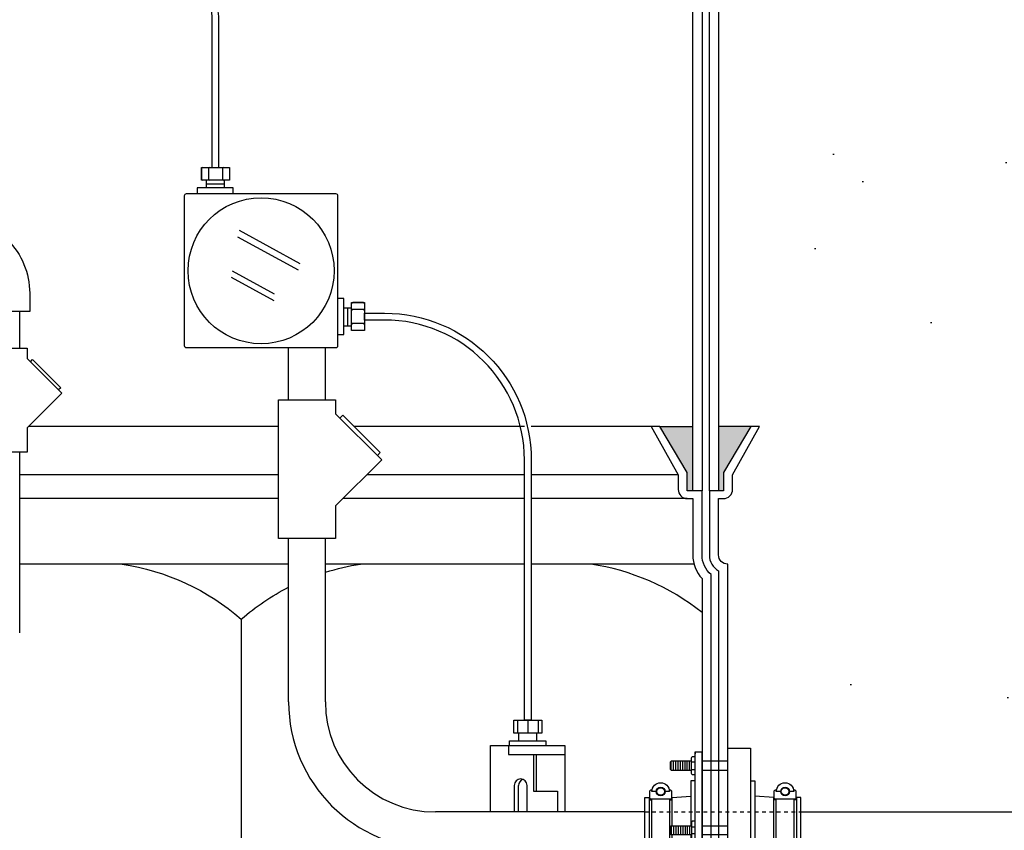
# Model space of a CAD drawing. Extents: x -285 to 5863, y 308 to 3178.
# Tile 236 of 256: x 1528 to 1554, y 935 to 957. Entities that reach past the tile are written whole.
import ezdxf

# ---------------------------------------------------------------- set-up
doc = ezdxf.new("R2010")
doc.units = 0
doc.header["$MEASUREMENT"] = 0
doc.header["$PDSIZE"] = 1
doc.linetypes.add('HIDDEN5', pattern=[0.05, 0.025, -0.025])
doc.layers.get('DEFPOINTS').update_dxf_attribs({"linetype": 'CONTINUOUS'})
for name, color, linetype in [('BOOT-CONDUIT', 1, 'CONTINUOUS'), ('CONDUIT', 2, 'CONTINUOUS'), ('DIM', 3, 'CONTINUOUS'), ('FRP-SUMP', 2, 'CONTINUOUS'), ('J-BOX', 2, 'CONTINUOUS'), ('PEAGRAVEL-HATCH', 3, 'CONTINUOUS'), ('PROBE', 2, 'CONTINUOUS')]:
    doc.layers.add(name, color=color, linetype=linetype)
doc.styles.add('SIMPLEX', font='simplex')
doc.dimstyles.new('DIM64', dxfattribs={"dimscale": 64, "dimtxt": 0.09375, "dimasz": 0.09375, "dimexe": 0.0625, "dimexo": 0.0625, "dimgap": 0.046875, "dimtad": 1, "dimdec": 4, "dimzin": 3, "dimdsep": 46, "dimlunit": 4, "dimtxsty": 'SIMPLEX', "dimcen": 0, "dimclrd": 256, "dimclre": 256, "dimclrt": 256, "dimadec": 0, "dimazin": 0, "dimtfac": 1, "dimtdec": 4, "dimtmove": 0, "dimatfit": 3, "dimfxl": 1, "dimfrac": 2, "dimtolj": 1, "dimtzin": 0, "dimarcsym": 0})

# ---------------------------------------------------------------- blocks, each defined once
blk = doc.blocks.new('*D13')
at = {"layer": 'DEFPOINTS', "color": 0, "transparency": 16777216}
for p in [(1368.547, 978.296), (2031.773, 978.015), (1368.547, 700.523)]:
    blk.add_point(p, dxfattribs=at)
at = {"layer": 'DIM', "lineweight": -2, "transparency": 16777216}
for p, q in [((1368.547, 974.296), (1368.547, 696.523)), ((2031.773, 974.015), (2031.773, 696.523)), ((2025.773, 700.523), (1374.547, 700.523))]:
    blk.add_line(p, q, dxfattribs=at)
at = {"layer": 'DIM', "transparency": 16777216}
for points in [[(1374.547, 701.523), (1374.547, 699.523), (1368.547, 700.523)], [(2025.773, 701.523), (2025.773, 699.523), (2031.773, 700.523)]]:
    blk.add_solid(points, dxfattribs=at)
at = {"layer": 'DIM', "transparency": 16777216, "insert": (1700.16, 708.095), "char_height": 6, "attachment_point": 5, "style": 'SIMPLEX'}
blk.add_mtext('\\A1;55\'-3 1/4" (F.V. TANK SLAB)', dxfattribs=at)
blk = doc.blocks.new('A$C46192D44')
at = {"layer": 'BOOT-CONDUIT', "color": 7}
for p, q in [((-3.534, 1.638), (-3.534, 1.885)), ((-3.471, 1.638), (-3.471, 1.885)), ((-3.409, 1.638), (-3.409, 1.885)), ((-3.346, 1.638), (-3.346, 1.885)), ((-3.284, 1.638), (-3.284, 1.885)), ((-3.221, 1.638), (-3.221, 1.885)), ((-3.159, 1.638), (-3.159, 1.885)), ((-3.096, 1.638), (-3.096, 1.885)), ((-3.034, 1.638), (-3.034, 1.885)), ((-1.996, 1.885), (-2.696, 1.885)), ((-2.879, 1.861), (-2.985, 1.861)), ((-2.985, 1.662), (-2.879, 1.662)), ((-2.696, 1.638), (-1.996, 1.638)), ((-3.534, 0.124), (-3.534, -0.124)), ((-3.471, 0.124), (-3.471, -0.124)), ((-3.409, 0.124), (-3.409, -0.124)), ((-3.346, 0.124), (-3.346, -0.124)), ((-3.284, 0.124), (-3.284, -0.124)), ((-3.221, 0.124), (-3.221, -0.124)), ((-3.159, 0.124), (-3.159, -0.124)), ((-3.096, 0.124), (-3.096, -0.124)), ((-3.034, 0.124), (-3.034, -0.124)), ((-2.985, 0.099), (-2.879, 0.099)), ((-2.696, 0.124), (-1.996, 0.124)), ((-2.879, -0.099), (-2.985, -0.099)), ((-1.996, -0.124), (-2.696, -0.124)), ((-3.534, -1.638), (-3.534, -1.885)), ((-3.471, -1.638), (-3.471, -1.885)), ((-3.409, -1.638), (-3.409, -1.885)), ((-3.346, -1.638), (-3.346, -1.885)), ((-3.284, -1.638), (-3.284, -1.885)), ((-3.221, -1.638), (-3.221, -1.885)), ((-3.159, -1.638), (-3.159, -1.885)), ((-3.096, -1.638), (-3.096, -1.885)), ((-3.034, -1.638), (-3.034, -1.885)), ((-2.985, -1.662), (-2.879, -1.662)), ((-2.879, -1.861), (-2.985, -1.861)), ((-2.696, -1.638), (-1.996, -1.638)), ((-1.996, -1.885), (-2.696, -1.885))]:
    blk.add_line(p, q, dxfattribs=at)
at = {"layer": 'BOOT-CONDUIT', "linetype": 'Continuous'}
for p, q in [((-4.132, 0.835), (-4.07, 0.835)), ((-3.575, 0.835), (-3.513, 0.835)), ((-0.681, 0.835), (-0.743, 0.835)), ((-0.124, 0.835), (-0.186, 0.835)), ((-4.07, -0.835), (-4.132, -0.835)), ((-3.513, -0.835), (-3.575, -0.835)), ((-0.743, -0.835), (-0.681, -0.835)), ((-0.186, -0.835), (-0.124, -0.835))]:
    blk.add_line(p, q, dxfattribs=at)
for points in [[(-1.996, -2.243), (-1.996, 2.243), (-1.377, 2.243), (-1.377, -2.243)], [(-4.132, -0.897), (-4.255, -0.897), (-4.255, 0.897), (-4.132, 0.897), (-4.132, 0.835), (-4.132, -0.835)], [(0, -0.897), (0, 0.897), (-0.124, 0.897), (-0.124, 0.835), (-0.124, -0.835), (-0.124, -0.897)]]:
    blk.add_lwpolyline(points, close=True, dxfattribs=at)
at = {"layer": 'BOOT-CONDUIT', "color": 7}
for points in [[(-2.985, 1.885), (-3.534, 1.885), (-3.565, 1.854), (-3.565, 1.669), (-3.562, 1.666), (-3.534, 1.638), (-2.985, 1.638)], [(-2.879, 1.514), (-2.965, 1.514), (-2.985, 1.547), (-2.985, 1.976), (-2.965, 2.009), (-2.879, 2.009)], [(-4.07, 0.851), (-4.07, -0.851), (-3.575, -0.851), (-3.575, 0.851)], [(-0.681, 0.851), (-0.681, -0.851), (-0.186, -0.851), (-0.186, 0.851)], [(-2.985, -0.124), (-3.534, -0.124), (-3.565, -0.093), (-3.565, 0.093), (-3.562, 0.096), (-3.534, 0.124), (-2.985, 0.124)], [(-2.879, 0.247), (-2.965, 0.247), (-2.985, 0.214), (-2.985, -0.214), (-2.965, -0.247), (-2.879, -0.247)], [(-2.879, -1.514), (-2.965, -1.514), (-2.985, -1.547), (-2.985, -1.976), (-2.965, -2.009), (-2.879, -2.009)], [(-2.985, -1.885), (-3.534, -1.885), (-3.565, -1.854), (-3.565, -1.669), (-3.562, -1.666), (-3.534, -1.638), (-2.985, -1.638)]]:
    blk.add_lwpolyline(points, dxfattribs=at)
at = {"layer": 'BOOT-CONDUIT'}
blk.add_lwpolyline([(-2.879, 2.139), (-2.696, 2.139), (-2.696, -2.138), (-2.879, -2.138), (-2.879, 2.139), (-2.879, 2.083)], dxfattribs=at)
at = {"layer": 'BOOT-CONDUIT', "linetype": 'Continuous'}
for points in [[(-2.879, 1.346), (-3.002, 1.346), (-3.002, 0.124)], [(-1.377, 1.346), (-1.253, 1.346), (-1.253, -1.346), (-1.377, -1.346)], [(-3.513, 0.124), (-3.513, 0.835), (-3.513, 0.897), (-3.002, 0.933)], [(-1.253, -0.933), (-0.743, -0.897), (-0.743, 0.835), (-0.743, 0.897), (-1.253, 0.933)], [(-3.002, -0.933), (-3.513, -0.897), (-3.513, -0.124)], [(-3.002, -0.124), (-3.002, -1.346), (-2.879, -1.346)]]:
    blk.add_lwpolyline(points, dxfattribs=at)
at = {"layer": 'BOOT-CONDUIT', "color": 7}
for points in [[(-3.59, 1.11, 0.351872), (-3.576, 1.099), (-3.557, 1.099, -0.414214), (-3.525, 1.067), (-3.525, 0.882, -0.414214), (-3.557, 0.851), (-4.088, 0.851, -0.414213), (-4.119, 0.883), (-4.119, 1.067, -0.414214), (-4.088, 1.099), (-4.069, 1.099, 0.351882), (-4.054, 1.11)], [(-3.941, 1.059), (-4.06, 1.059, -1), (-3.585, 1.059), (-3.704, 1.059)], [(-0.201, 1.11, 0.351872), (-0.187, 1.099), (-0.167, 1.099, -0.414214), (-0.136, 1.067), (-0.136, 0.882, -0.414214), (-0.168, 0.851), (-0.699, 0.851, -0.414213), (-0.73, 0.883), (-0.73, 1.067, -0.414214), (-0.698, 1.099), (-0.68, 1.099, 0.351882), (-0.665, 1.11)], [(-0.552, 1.059), (-0.671, 1.059, -1), (-0.196, 1.059), (-0.314, 1.059)]]:
    blk.add_lwpolyline(points, format="xyb", dxfattribs=at)
for centre in [(-3.822, 1.059), (-0.433, 1.059)]:
    blk.add_circle(centre, 0.119, dxfattribs=at)
at = {"layer": 'BOOT-CONDUIT', "color": 8}
for centre in [(-3.822, 1.059), (-0.433, 1.059)]:
    blk.add_circle(centre, 0.103, dxfattribs=at)

msp = doc.modelspace()

# ---------------------------------------------------------------- hatches: boundary and pattern name
at = {"layer": 'FRP-SUMP'}
for points in [[(1545.88607, 945.77096), (1544.98607, 945.77096), (1545.73607, 944.52096), (1545.73607, 944.02096), (1545.88607, 944.02096)], [(1547.46952, 945.77096), (1546.58607, 945.77096), (1546.58607, 944.02096), (1546.71952, 944.02096), (1546.71952, 944.52096)]]:
    msp.add_hatch(color=256, dxfattribs=at).paths.add_polyline_path(points)
at = {"layer": 'PEAGRAVEL-HATCH'}
h = msp.add_hatch(dxfattribs=at)
h.set_pattern_fill('AR-SAND', color=256, scale=7.5, style=0)
h.set_pattern_definition([(37.5, (1541.131, 931.786), (-0.4725, 14.451), [0, -11.4, 0, -12.75, 0, -12.1875]), (7.5, (1541.131, 931.786), (13.273, 21.166), [0, -6.15, 0, -10.275, 0, -3.9375]), (327.5, (1531.906, 931.786), (23.356, 0.0424), [0, -3.75, 0, -13.5, 0, -17.625]), (317.5, (1531.906, 931.786), (22.546, 6.583), [0, -1.875, 0, -8.85, 0, -10.125])])
edge = h.paths.add_edge_path()
edge.add_line((1558.50547, 964.50891), (1541.13125, 964.50891))
edge.add_line((1541.13125, 964.50891), (1541.13242, 961.19658))
edge.add_arc((1487.21536, 832.27575), 139.74129, 65.4201994, 67.3044212, ccw=False)
edge.add_arc((1544.88607, 957.71641), 1.7, 0, 74.436861, ccw=False)
edge.add_line((1546.58607, 957.71641), (1546.58607, 945.77096))
edge.add_line((1546.58607, 945.77096), (1547.46952, 945.77096))
edge.add_line((1547.46952, 945.77096), (1547.70605, 945.77096))
edge.add_line((1547.70605, 945.77096), (1546.96952, 944.45572))
edge.add_line((1546.96952, 944.45572), (1546.96952, 944.05737))
edge.add_arc((1546.71952, 944.05737), 0.25, -90, 0, ccw=False)
edge.add_line((1546.71952, 943.80737), (1546.58607, 943.80737))
edge.add_line((1546.58607, 943.80737), (1546.58607, 942.27096))
edge.add_arc((1546.83607, 942.27096), 0.25, 180, 270)
edge.add_line((1546.83607, 942.02096), (1546.83607, 939.0151))
edge.add_line((1546.83607, 939.0151), (1547.45482, 939.0151))
edge.add_line((1547.45482, 939.0151), (1547.45482, 938.11792))
edge.add_line((1547.45482, 938.11792), (1547.57857, 938.11792))
edge.add_line((1547.57857, 938.11792), (1547.57857, 937.70503))
edge.add_line((1547.57857, 937.70503), (1548.15108, 937.665))
edge.add_line((1548.15108, 937.665), (1548.15108, 937.14713))
edge.add_line((1548.15108, 937.14713), (1548.64608, 937.14713))
edge.add_line((1548.64608, 937.14713), (1548.64608, 937.60745))
edge.add_line((1548.64608, 937.60745), (1548.70796, 937.60745))
edge.add_line((1548.70796, 937.60745), (1548.70796, 937.66932))
edge.add_line((1548.70796, 937.66932), (1548.83171, 937.66932))
edge.add_line((1548.83171, 937.66932), (1548.83171, 937.14713))
edge.add_line((1548.83171, 937.14713), (1553.78465, 937.14713))
edge.add_ellipse((1553.78465, 936.95963), major_axis=(0, 0.1875), ratio=0.47920074, start_angle=180, end_angle=360, ccw=False)
edge.add_ellipse((1553.78465, 936.58463), major_axis=(0, -0.1875), ratio=0.47920074, start_angle=0, end_angle=180, ccw=False)
edge.add_line((1553.78465, 936.39713), (1548.83171, 936.39713))
edge.add_line((1548.83171, 936.39713), (1548.83171, 935.87495))
edge.add_line((1548.83171, 935.87495), (1548.64608, 935.87495))
edge.add_line((1548.64608, 935.87495), (1548.64608, 935.92098))
edge.add_line((1548.64608, 935.92098), (1548.08921, 935.92098))
edge.add_line((1548.08921, 935.92098), (1548.08921, 935.87495))
edge.add_line((1548.08921, 935.87495), (1547.57857, 935.83924))
edge.add_line((1547.57857, 935.83924), (1547.57857, 935.42635))
edge.add_line((1547.57857, 935.42635), (1547.45482, 935.42635))
edge.add_line((1547.45482, 935.42635), (1547.45482, 934.52917))
edge.add_line((1547.45482, 934.52917), (1546.83607, 934.52917))
edge.add_line((1546.83607, 934.52917), (1546.83607, 933.52917))
edge.add_line((1546.83607, 933.52917), (1547.45482, 933.52917))
edge.add_line((1547.45482, 933.52917), (1547.45482, 932.63198))
edge.add_line((1547.45482, 932.63198), (1547.57857, 932.63198))
edge.add_line((1547.57857, 932.63198), (1547.57857, 932.21909))
edge.add_line((1547.57857, 932.21909), (1548.15108, 932.17906))
edge.add_line((1548.15108, 932.17906), (1548.15108, 931.7862))
edge.add_line((1548.15108, 931.7862), (1548.64608, 931.7862))
edge.add_line((1548.64608, 931.7862), (1548.64608, 932.12151))
edge.add_line((1548.64608, 932.12151), (1548.70796, 932.12151))
edge.add_line((1548.70796, 932.12151), (1548.70796, 932.18339))
edge.add_line((1548.70796, 932.18339), (1548.83171, 932.18339))
edge.add_line((1548.83171, 932.18339), (1548.83171, 931.7862))
edge.add_line((1548.83171, 931.7862), (1555.50547, 931.7862))
edge.add_arc((1555.50547, 934.7862), 3, 270, 360)
edge.add_line((1558.50547, 934.7862), (1558.50547, 964.50891))
h.paths.add_polyline_path([(1548.63618, 937.83119), (1548.51738, 937.83119, -1), (1548.27978, 937.83119), (1548.16098, 937.83119, -1)], flags=16)
h.paths.add_polyline_path([(1548.50154, 937.83119, -1), (1548.29562, 937.83119, -1)], flags=0)
h.paths.add_polyline_path([(1548.63618, 932.34525), (1548.51738, 932.34525, -1), (1548.27978, 932.34525), (1548.16098, 932.34525, -1)], flags=16)
h.paths.add_polyline_path([(1548.50154, 932.34525, -1), (1548.29562, 932.34525, -1)], flags=0)

# ---------------------------------------------------------------- linework, layer by layer
at = {"layer": 'CONDUIT'}
for p, q in [((1527.5472, 947.90737), (1527.5472, 948.90737)), ((1534.87427, 946.49656), (1534.87427, 947.92347)), ((1535.87427, 946.49656), (1535.87427, 947.92347)), ((1527.5472, 940.1471), (1527.5472, 945.07395)), ((1534.87427, 938.26579), (1534.87427, 942.71867)), ((1535.87427, 938.26579), (1535.87427, 942.71867)), ((1544.57622, 935.26579), (1538.87427, 935.26579)), ((1548.83171, 935.26579), (1555.50547, 935.26579))]:
    msp.add_line(p, q, dxfattribs=at)
at = {"layer": 'CONDUIT', "color": 7, "linetype": 'HIDDEN5'}
msp.add_line((1544.57622, 935.26579), (1548.83171, 935.26579), dxfattribs=at)
at = {"layer": 'CONDUIT'}
msp.add_lwpolyline([(1527.81976, 948.90737), (1526.51976, 948.90737), (1526.51976, 949.40737, 0.19891163), (1526.3001, 949.9377), (1525.94654, 950.29125), (1526.86578, 951.21049), (1527.21933, 950.85693, -0.19891237), (1527.81976, 949.40866), (1527.81976, 948.90737)], format="xyb", dxfattribs=at)
for points in [[(1527.75311, 947.62631), (1528.69595, 946.68347), (1527.75311, 945.74064), (1527.75311, 945.07395), (1526.58641, 945.07395), (1526.58641, 947.90737), (1527.75311, 947.90737)], [(1536.15208, 946.12182), (1537.40919, 944.8647), (1536.15208, 943.60759), (1536.15208, 942.71867), (1534.59647, 942.71867), (1534.59647, 946.49656), (1536.15208, 946.49656)]]:
    msp.add_lwpolyline(points, close=True, dxfattribs=at)
for points in [[(1527.84151, 947.53792), (1527.90043, 947.59685), (1528.66649, 946.83079), (1528.60756, 946.77186)], [(1536.26993, 946.00397), (1536.3485, 946.08254), (1537.36991, 945.06113), (1537.29134, 944.98256)]]:
    msp.add_lwpolyline(points, dxfattribs=at)
for radius in [4, 3]:
    msp.add_arc((1538.87427, 938.26579), radius, 180, 270, dxfattribs=at)
at = {"layer": 'FRP-SUMP', "color": 7, "linetype": 'Continuous'}
for p, q in [((1534.59647, 945.77093), (1527.7834, 945.77093)), ((1541.29736, 945.77093), (1536.66011, 945.77093)), ((1544.74954, 945.77093), (1541.48486, 945.77093)), ((1534.59647, 944.45569), (1527.5472, 944.45569)), ((1541.29736, 944.45569), (1537.00018, 944.45569)), ((1545.48607, 944.45569), (1541.48486, 944.45569)), ((1534.59647, 943.80734), (1527.5472, 943.80734)), ((1541.29736, 943.80734), (1536.35183, 943.80734)), ((1545.73607, 943.80734), (1541.48486, 943.80734))]:
    msp.add_line(p, q, dxfattribs=at)
at = {"layer": 'FRP-SUMP'}
for p, q in [((1544.98607, 945.77096), (1545.88607, 945.77096)), ((1547.46952, 945.77096), (1546.58607, 945.77096))]:
    msp.add_line(p, q, dxfattribs=at)
at = {"layer": 'FRP-SUMP', "color": 7}
for p, q in [((1534.87427, 942.02093), (1527.5472, 942.02093)), ((1541.29736, 942.02093), (1535.87427, 942.02093)), ((1545.91955, 942.02093), (1541.48486, 942.02093)), ((1533.58455, 940.52093), (1533.58455, 929.94767))]:
    msp.add_line(p, q, dxfattribs=at)
at = {"layer": 'FRP-SUMP'}
for points in [[(1546.13607, 957.71641), (1546.13607, 944.02096), (1545.88607, 944.02096), (1545.88607, 957.71641, 0.29672907)], [(1546.58607, 957.71641), (1546.58607, 944.02096), (1546.33607, 944.02096), (1546.33607, 957.71641, 0.29672907)], [(1546.83607, 923.02328), (1546.83607, 942.02096), (1546.83607, 942.02096, -0.41421356), (1546.58607, 942.27096), (1546.58607, 943.80737), (1546.71952, 943.80737, 0.41421356), (1546.96952, 944.05737), (1546.96952, 944.45572), (1547.70605, 945.77096), (1547.46952, 945.77096), (1546.71952, 944.52096), (1546.71952, 944.02096), (1546.58607, 944.02096), (1546.33607, 944.02096), (1546.33607, 944.02096), (1546.33607, 944.02096), (1546.33607, 944.02096), (1546.33607, 944.02096), (1546.33607, 942.27096, 0.26794919), (1546.58607, 941.83794), (1546.58607, 923.20629, 0.26794919)]]:
    msp.add_lwpolyline(points, format="xyb", dxfattribs=at)
msp.add_lwpolyline([(1546.13607, 920.02328), (1546.13607, 922.77328, -0.22167085), (1546.38607, 923.30947), (1546.38607, 941.73477, -0.22167085), (1546.13607, 942.27096), (1546.13607, 944.02096), (1545.88607, 944.02096), (1545.73607, 944.02096), (1545.73607, 944.52096), (1544.98607, 945.77096), (1544.74954, 945.77096), (1545.48607, 944.45572), (1545.48607, 944.05737, 0.41421356), (1545.73607, 943.80737), (1545.88607, 943.80737), (1545.88607, 942.27096, 0.18776323), (1546.13607, 941.6287), (1546.13607, 923.41554, 0.18776323), (1545.88607, 922.77328), (1545.88607, 920.02328), (1546.13607, 920.02328)], format="xyb", close=True, dxfattribs=at)
at = {"layer": 'FRP-SUMP', "color": 7}
for points in [[(1530.33455, 942.02093, -0.14349823), (1533.58455, 940.52093, -0.06265937)], [(1535.87427, 941.80132, -0.03875218), (1536.83455, 942.02093)], [(1533.58455, 940.52093, -0.06139682), (1534.87427, 941.3935, -0.05790471)]]:
    msp.add_lwpolyline(points, format="xyb", dxfattribs=at)
msp.add_arc((1542.16878, 935.72543), 6.36447, 51.438905, 81.557052, dxfattribs=at)
at = {"layer": 'J-BOX', "color": 7}
for p, q in [((1535.14269, 950.02937), (1533.4903, 950.93473)), ((1535.18826, 950.21074), (1533.53587, 951.11609)), ((1534.48734, 949.38208), (1533.34798, 950.00634)), ((1534.47605, 949.20072), (1533.31814, 949.83513))]:
    msp.add_line(p, q, dxfattribs=at)
at = {"layer": 'J-BOX'}
msp.add_lwpolyline([(1536.21846, 947.97902), (1536.21846, 952.05666, 0.41421356), (1536.1629, 952.11221), (1532.08527, 952.11221, 0.41421356), (1532.02971, 952.05666), (1532.02971, 947.97902, 0.41421356), (1532.08527, 947.92347), (1536.1629, 947.92347, 0.41421356)], format="xyb", close=True, dxfattribs=at)
msp.add_circle((1534.12409, 950.01784), 1.98948, dxfattribs=at)
at = {"layer": 'PROBE'}
for p, q in [((1532.63957, 952.27386), (1532.63957, 952.48508)), ((1533.12842, 952.27386), (1533.12842, 952.48508)), ((1536.38011, 949.00703), (1536.59133, 949.00703)), ((1536.38011, 948.51819), (1536.59133, 948.51819)), ((1541.14669, 937.20694), (1541.14669, 937.41816)), ((1541.63554, 937.20694), (1541.63554, 937.41816)), ((1541.62118, 936.82814), (1541.62118, 935.8294))]:
    msp.add_line(p, q, dxfattribs=at)
at = {"layer": 'PROBE', "color": 7}
for p, q in [((1533.12842, 952.37947), (1532.63957, 952.37947)), ((1536.48572, 948.51819), (1536.48572, 949.00703)), ((1541.11123, 937.76834), (1541.11123, 937.41816)), ((1541.38975, 937.76834), (1541.38975, 937.41816)), ((1541.66828, 937.76834), (1541.66828, 937.41816)), ((1541.13903, 935.26579), (1541.13903, 935.9895))]:
    msp.add_line(p, q, dxfattribs=at)
at = {"layer": 'PROBE'}
for points in [[(1532.9727, 952.83527), (1532.9727, 956.94768, 0.40047434), (1530.73759, 959.04143), (1519.12597, 959.04143, 0.41421356), (1517.03222, 956.94768), (1517.03222, 955.60579), (1517.21972, 955.60579), (1517.21972, 956.94768, -0.41421356), (1519.12597, 958.85393), (1530.73759, 958.85393, -0.39914995), (1532.7852, 956.94768), (1532.7852, 952.83527)], [(1541.48486, 937.76834), (1541.29736, 937.76834), (1541.29736, 944.8614, 0.41421356), (1537.48486, 948.6739), (1536.94152, 948.6739), (1536.94152, 948.8614), (1537.48486, 948.8614, -0.41421356), (1541.48486, 944.8614)]]:
    msp.add_lwpolyline(points, format="xyb", close=True, dxfattribs=at)
at = {"layer": 'PROBE', "color": 7}
for points in [[(1532.52998, 952.83527, 0.41421356), (1532.49873, 952.80402), (1532.49873, 952.51633, 0.41421356), (1532.52998, 952.48508)], [(1532.65759, 952.83527, -0.41421356), (1532.68884, 952.80402), (1532.68884, 952.51633, -0.41421356), (1532.65759, 952.48508)], [(1532.72009, 952.83527, 0.41421356), (1532.68884, 952.80402), (1532.68884, 952.51633, 0.41421356), (1532.72009, 952.48508)], [(1533.03781, 952.83527, -0.41421356), (1533.06906, 952.80402), (1533.06906, 952.51633, -0.41421356), (1533.03781, 952.48508)], [(1533.10031, 952.83527, 0.41421356), (1533.06906, 952.80402), (1533.06906, 952.51633, 0.41421356), (1533.10031, 952.48508)], [(1533.22791, 952.83527, -0.41421356), (1533.25916, 952.80402), (1533.25916, 952.51633, -0.41421356), (1533.22791, 952.48508)], [(1536.94152, 949.11662, 0.41421356), (1536.91027, 949.14787), (1536.62258, 949.14787, 0.41421356), (1536.59133, 949.11662)], [(1536.94152, 948.98901, -0.41421356), (1536.91027, 948.95776), (1536.62258, 948.95776, -0.41421356), (1536.59133, 948.98901)], [(1536.94152, 948.92651, 0.41421356), (1536.91027, 948.95776), (1536.62258, 948.95776, 0.41421356), (1536.59133, 948.92651)], [(1536.94152, 948.6088, -0.41421356), (1536.91027, 948.57755), (1536.62258, 948.57755, -0.41421356), (1536.59133, 948.6088)], [(1536.94152, 948.5463, 0.41421356), (1536.91027, 948.57755), (1536.62258, 948.57755, 0.41421356), (1536.59133, 948.5463)], [(1536.94152, 948.41869, -0.41421356), (1536.91027, 948.38744), (1536.62258, 948.38744, -0.41421356), (1536.59133, 948.41869)], [(1541.37152, 935.26579), (1541.37152, 935.9895, 1), (1541.02132, 935.9895), (1541.02132, 935.26579)]]:
    msp.add_lwpolyline(points, format="xyb", dxfattribs=at)
at = {"layer": 'PROBE'}
for points in [[(1532.49873, 952.83527), (1533.25916, 952.83527), (1533.25916, 952.48508), (1532.49873, 952.48508)], [(1536.94152, 949.14787), (1536.94152, 948.38744), (1536.59133, 948.38744), (1536.59133, 949.14787)], [(1541.00954, 937.76834), (1541.76997, 937.76834), (1541.76997, 937.41816), (1541.00954, 937.41816)]]:
    msp.add_lwpolyline(points, close=True, dxfattribs=at)
for points in [[(1533.3657, 952.11636), (1533.3657, 952.27386), (1532.38211, 952.27386), (1532.38211, 952.11221)], [(1536.22261, 948.27586), (1536.38011, 948.27586), (1536.38011, 949.25945), (1536.21846, 949.25945)], [(1540.37531, 935.26579), (1540.37531, 937.07943), (1540.37531, 937.07943), (1542.39683, 937.07943), (1542.39683, 937.07943), (1542.39683, 935.26579)], [(1540.86797, 937.06623), (1540.86797, 936.82814), (1542.39683, 936.82814)], [(1540.89427, 937.07939), (1540.89427, 937.20694), (1541.87786, 937.20694), (1541.87786, 937.07939)], [(1541.54196, 936.82814), (1541.54196, 935.8294), (1542.20213, 935.8294), (1542.20213, 935.26579)]]:
    msp.add_lwpolyline(points, dxfattribs=at)
at = {"layer": 'PROBE', "linetype": 'Continuous'}
for centre, start, end in [((1532.52998, 952.51633), 180, 270), ((1536.62258, 949.11662), 90, 180)]:
    msp.add_arc(centre, 0.03125, start, end, dxfattribs=at)
at = {"layer": 'PROBE', "color": 7}
msp.add_arc((1541.31413, 935.9895), 0.1751, 109.641034, 180, dxfattribs=at)

# ---------------------------------------------------------------- block references
at = {"layer": 'BOOT-CONDUIT'}
msp.add_blockref('A$C46192D44', (1548.83171, 934.76579), dxfattribs=at)

# ---------------------------------------------------------------- dimensions: what is measured, and where the dimension line sits
at = {"layer": 'DIM'}
dim = msp.add_linear_dim(base=(1368.54722, 700.52328), p1=(2031.77254, 978.01471), p2=(1368.54722, 978.29596), angle=180, text='<> (F.V. TANK SLAB)', dimstyle='DIM64', dxfattribs=at)
dim.commit()
dim.dimension.update_dxf_attribs({"geometry": '*D13', "text_midpoint": (1700.15988, 708.09471)})

doc.saveas('drawing.dxf')
